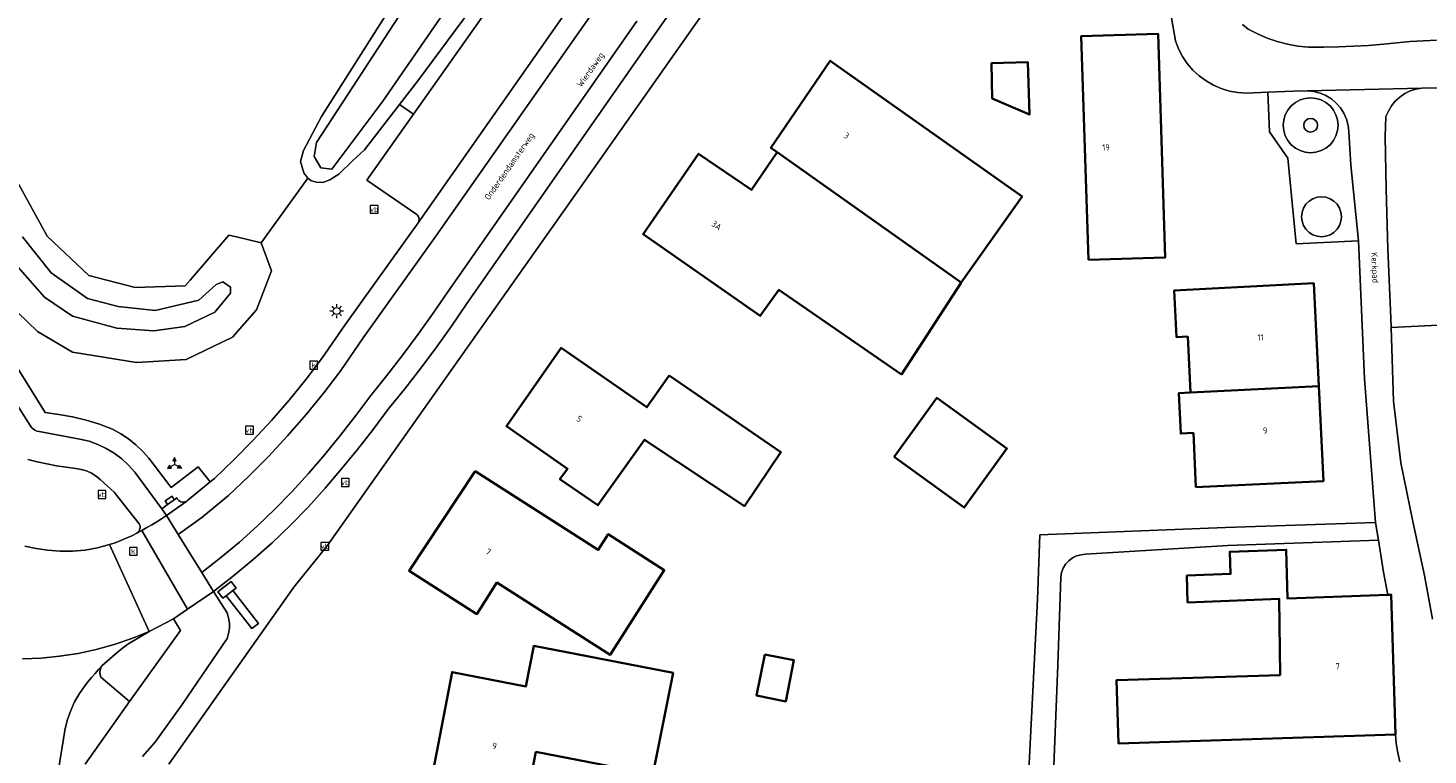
# Model space of a CAD drawing. Header units: metres. Extents: x 229229 to 231729, y 593167 to 595667.
# Tile 73 of 256: x 229912 to 230013, y 594726 to 594779. Entities that reach past the tile are written whole.
import ezdxf
from ezdxf.enums import TextEntityAlignment as Align

# ---------------------------------------------------------------- set-up
doc = ezdxf.new("R2010")
doc.units = ezdxf.units.M
for name, color, linetype, lineweight in [('B-WE-GR-GROENVOORZIENING-GV', 80, 'Continuous', 18), ('B-WE-KL-ET_LS_OV_LICHTMAST-S', 190, 'Continuous', 25), ('B-WE-OG-BEBOUWING-GV', 7, 'Continuous', 35), ('B-WE-OG-BEBOUWING-T18', 10, 'Continuous', 18), ('B-WE-OG-TERREIN_ERF-GV', 7, 'Continuous', 18), ('B-WE-OG-TOPOGRAFIE-T18', 10, 'Continuous', 18), ('B-WE-OG-WATER_GREPPEL-GV', 160, 'Continuous', 18), ('B-WE-OG-WATER_SLOOT-GV', 120, 'Continuous', 18), ('B-WE-OG-WEG-GV', 7, 'Continuous', 18), ('B-WE-RI-GWA_KOLK-S', 30, 'Continuous', 25), ('B-WE-VH-VERHARDING_ASFALT-GV', 252, 'Continuous', 18), ('B-WE-VH-VERHARDING_GESLOTEN-GV', 252, 'Continuous', 18), ('B-WE-VH-VERHARDING_OPEN-GV', 252, 'Continuous', 18), ('B-WE-VH-VERHARDING_TEGEL-GV', 252, 'Continuous', 18), ('B-WE-VW-BEWEGWIJZERING_DRAAGCONSTRUCTIE-S', 7, 'Continuous', 25), ('B-WE-VW-VERKEERSTEKEN_BORD-S', 7, 'Continuous', 25)]:
    doc.layers.add(name, color=color, linetype=linetype, lineweight=lineweight)
doc.styles.add('NLCS-ISO', font='NLCS-ISO.ttf')
doc.styles.add('NLCS-ISO-M250-T18', font='NLCS-ISO.ttf', dxfattribs={"height": 0.45})

# ---------------------------------------------------------------- blocks, each defined once
blk = doc.blocks.new('SIE-WEG_VERKEERSBORD-SO')
at = {"color": 0, "linetype": 'ByBlock', "lineweight": 18}
blk.add_lwpolyline([(-1.125, -1.125), (1.125, -1.125), (1.125, 1.125), (-1.125, 1.125)], close=True, dxfattribs=at)
at = {"color": 0, "linetype": 'ByBlock', "lineweight": 18, "style": 'NLCS-ISO'}
blk.add_text('vb', height=1.5, dxfattribs=at).set_placement((0, 0), align=Align.MIDDLE_CENTER)
blk = doc.blocks.new('SIE-WEG_VERKEERSBORD_WEGWIJZER-SO')
at = {"linetype": 'ByBlock', "lineweight": 18}
h = blk.add_hatch(color=0, dxfattribs=at)
h.dxf.hatch_style = 1
h.paths.add_polyline_path([(0.5, 1), (0, 2), (-0.5, 1)])
h = blk.add_hatch(color=0, dxfattribs=at)
h.dxf.hatch_style = 1
h.paths.add_polyline_path([(-1.38, -0.22), (-2, -1.15), (-0.88, -1.09)])
h = blk.add_hatch(color=0, dxfattribs=at)
h.dxf.hatch_style = 1
h.paths.add_polyline_path([(1.38, -0.22), (2, -1.15), (0.88, -1.09)])
at = {"color": 0, "linetype": 'ByBlock', "lineweight": 18}
for points in [[(-1.13, -0.65), (0, 0)], [(0, 1), (0, 0)], [(1.13, -0.65), (0, 0)]]:
    blk.add_lwpolyline(points, dxfattribs=at)
for points in [[(0.5, 1), (0, 2), (-0.5, 1)], [(-1.38, -0.22), (-2, -1.15), (-0.88, -1.09)], [(1.38, -0.22), (2, -1.15), (0.88, -1.09)]]:
    blk.add_lwpolyline(points, close=True, dxfattribs=at)
blk = doc.blocks.new('SKL-ET_OV_LICHTMAST-SO')
at = {"color": 0, "linetype": 'ByBlock', "lineweight": 18}
for points in [[(-1.25, 0), (-2, 0)], [(-1.41, 1.41), (-0.88, 0.88)], [(0, 2), (0, 1.25)], [(0.88, 0.88), (1.41, 1.41)], [(2, 0), (1.25, 0)], [(-1.41, -1.41), (-0.88, -0.88)], [(0, -1.25), (0, -2)], [(0.88, -0.88), (1.41, -1.41)]]:
    blk.add_lwpolyline(points, dxfattribs=at)
blk.add_circle((0, 0), 1, dxfattribs=at)
blk = doc.blocks.new('SRI-KOLK-SO')
at = {"color": 0, "linetype": 'ByBlock', "lineweight": 18}
blk.add_lwpolyline([(-1.125, -1.125), (1.125, -1.125), (1.125, 1.125), (-1.125, 1.125)], close=True, dxfattribs=at)
at = {"color": 0, "linetype": 'ByBlock', "lineweight": 18, "style": 'NLCS-ISO'}
blk.add_text('k', height=1.5, dxfattribs=at).set_placement((0, 0), align=Align.MIDDLE_CENTER)

msp = doc.modelspace()

# ---------------------------------------------------------------- linework, layer by layer
at = {"layer": 'B-WE-GR-GROENVOORZIENING-GV'}
for points in [[(229947.15, 594784.428), (229940.128, 594774.946), (229938.816, 594773.242), (229939.813, 594772.551), (229953.968, 594792.603)], [(229910.502, 594769.238), (229913.494, 594763.781), (229916.475, 594760.954), (229919.824, 594760.079), (229923.407, 594760.2), (229923.766, 594760.618), (229926.552, 594763.859), (229927.001, 594763.749), (229928.867, 594763.29), (229932.216, 594767.95), (229931.931, 594768.315), (229931.69, 594769.135), (229931.908, 594769.937), (229933.212, 594772.382), (229940.428, 594783.792)]]:
    msp.add_lwpolyline(points, dxfattribs=at)
for points in [[(230023.284, 594766.43), (230023.222, 594774.637), (230012.273, 594774.42), (230011.845, 594774.345), (230011.431, 594774.209), (230011.042, 594774.016), (230010.683, 594773.77), (230010.363, 594773.475), (230010.089, 594773.138), (230009.865, 594772.765), (230009.696, 594772.364), (230009.633, 594770.939), (230009.705, 594767.159), (230009.822, 594762.874), (230010.054, 594757.893), (230010.075, 594757.204), (230023.587, 594757.887), (230023.465, 594761.324)], [(230003.785, 594771.745), (230003.823, 594771.555), (230003.93, 594771.394), (230004.091, 594771.287), (230004.281, 594771.249), (230004.471, 594771.287), (230004.632, 594771.394), (230004.739, 594771.555), (230004.777, 594771.745), (230004.739, 594771.935), (230004.632, 594772.096), (230004.471, 594772.203), (230004.281, 594772.241), (230004.091, 594772.203), (230003.93, 594772.096), (230003.823, 594771.935)], [(229923.082, 594735.449), (229922.565, 594736.274), (229920.814, 594735.366), (229919.293, 594734.463), (229918.908, 594734.167), (229918.529, 594733.863), (229918.156, 594733.553), (229917.789, 594733.235), (229917.428, 594732.91), (229917.346, 594732.76), (229917.295, 594732.596), (229917.276, 594732.426), (229917.292, 594732.255), (229917.34, 594732.091), (229919.404, 594730.326)]]:
    msp.add_lwpolyline(points, close=True, dxfattribs=at)
at = {"layer": 'B-WE-OG-BEBOUWING-GV'}
for points in [[(229988.314, 594762.073), (229993.833, 594762.246), (229993.322, 594778.326), (229987.803, 594778.151)], [(229979.16, 594760.437), (229983.547, 594766.617), (229969.762, 594776.381), (229965.496, 594770.125), (229965.953, 594769.812)], [(229981.407, 594773.669), (229984.067, 594772.509), (229983.968, 594776.274), (229981.342, 594776.207)], [(229979.16, 594760.437), (229965.953, 594769.812), (229964.09, 594767.094), (229960.287, 594769.701), (229956.311, 594763.924), (229964.727, 594758.049), (229966.074, 594759.912), (229974.874, 594753.839), (229979.135, 594760.402)], [(230004.866, 594752.989), (230004.506, 594760.396), (229994.473, 594759.865), (229994.633, 594756.525), (229995.454, 594756.564), (229995.637, 594752.541)], [(229958.187, 594753.765), (229956.589, 594751.477), (229950.416, 594755.742), (229946.493, 594750.123), (229950.885, 594747.063), (229950.334, 594746.32), (229953.052, 594744.434), (229956.407, 594749.147), (229963.598, 594744.378), (229966.212, 594748.256)], [(229995.637, 594752.541), (229994.816, 594752.503), (229994.95, 594749.592), (229995.863, 594749.635), (229996.04, 594745.75), (230005.197, 594746.173), (230004.866, 594752.989)], [(229974.347, 594747.916), (229979.395, 594744.276), (229982.453, 594748.51), (229977.408, 594752.154)], [(229944.238, 594746.885), (229939.492, 594739.724), (229944.358, 594736.622), (229945.813, 594738.883), (229953.942, 594733.684), (229957.837, 594739.773), (229953.807, 594742.351), (229953.09, 594741.232)], [(230010.327, 594729.519), (230010.071, 594738.013), (230009.834, 594738.004), (230002.616, 594737.742), (230002.531, 594741.245), (229998.467, 594741.098), (229998.525, 594739.501), (229995.389, 594739.387), (229995.433, 594737.456), (230002.026, 594737.721), (230002.083, 594732.236), (229990.342, 594731.87), (229990.484, 594727.316), (230010.373, 594727.976)], [(229958.47, 594732.4), (229948.454, 594734.333), (229947.892, 594731.422), (229942.59, 594732.446), (229940.836, 594723.361), (229947.706, 594722.035), (229948.611, 594726.719), (229957, 594725.1)], [(229965.063, 594733.721), (229964.472, 594730.76), (229966.559, 594730.344), (229967.15, 594733.305)]]:
    msp.add_lwpolyline(points, close=True, dxfattribs=at)
at = {"layer": 'B-WE-OG-TERREIN_ERF-GV'}
for points in [[(229974.664, 594799.749), (229951.272, 594766.515), (229933.615, 594741.515), (229931.22, 594738.542), (229922.234, 594725.827)], [(229983.976, 594724.447), (229984.418, 594732.967), (229984.651, 594737.661), (229984.83, 594742.307), (229998.171, 594742.85), (230008.94, 594743.193), (230008.143, 594753.528), (230007.713, 594763.446), (230003.249, 594763.221), (230002.647, 594769.39), (230001.334, 594771.277), (230001.212, 594774.123), (229999.665, 594774.062), (229999.052, 594774.099), (229998.448, 594774.206), (229997.859, 594774.382), (229997.295, 594774.624), (229996.762, 594774.929), (229996.267, 594775.292), (229995.817, 594775.71), (229995.418, 594776.177), (229995.075, 594776.686), (229994.792, 594777.231), (229994.574, 594777.805), (229992.278, 594791.03)], [(229999.374, 594778.996), (229999.798, 594778.659), (230000.469, 594778.305), (230001.165, 594778.004), (230001.882, 594777.757), (230002.616, 594777.567), (230003.362, 594777.434), (230004.117, 594777.359), (230005.201, 594777.356), (230006.284, 594777.377), (230007.367, 594777.421), (230008.448, 594777.488), (230009.528, 594777.578), (230010.477, 594777.678), (230011.428, 594777.758), (230012.381, 594777.818), (230013.335, 594777.858)], [(230023.587, 594757.887), (230010.075, 594757.204), (230010.233, 594751.908), (230010.751, 594747.491), (230011.628, 594743.275), (230012.453, 594739.382), (230013.032, 594736.253)], [(230010.685, 594725.996), (230010.537, 594726.649), (230010.433, 594727.31), (230010.373, 594727.976), (229990.484, 594727.316), (229990.342, 594731.87), (230002.083, 594732.236), (230002.026, 594737.721), (229995.433, 594737.456), (229995.389, 594739.387), (229998.525, 594739.501), (229998.467, 594741.098), (230002.531, 594741.245), (230002.616, 594737.742), (230009.834, 594738.004), (230009.523, 594739.638), (230009.149, 594741.919), (229998.32, 594741.545), (229988.114, 594740.915), (229987.781, 594740.888), (229987.459, 594740.799), (229987.16, 594740.651), (229986.894, 594740.449), (229986.67, 594740.202), (229986.497, 594739.916), (229986.38, 594739.603), (229986.324, 594739.274), (229986.108, 594732.95), (229985.773, 594724.495)]]:
    msp.add_lwpolyline(points, dxfattribs=at)
for points in [[(229988.314, 594762.073), (229987.803, 594778.151), (229993.322, 594778.326), (229993.833, 594762.246)], [(229979.16, 594760.437), (229979.135, 594760.402), (229974.874, 594753.839), (229966.074, 594759.912), (229964.727, 594758.049), (229956.311, 594763.924), (229960.287, 594769.701), (229964.09, 594767.094), (229965.953, 594769.812), (229965.496, 594770.125), (229969.762, 594776.381), (229983.547, 594766.617)], [(229981.407, 594773.669), (229981.342, 594776.207), (229983.968, 594776.274), (229984.067, 594772.509)], [(229994.816, 594752.503), (229995.637, 594752.541), (229995.454, 594756.564), (229994.633, 594756.525), (229994.473, 594759.865), (230004.506, 594760.396), (230004.866, 594752.989), (230005.197, 594746.173), (229996.04, 594745.75), (229995.863, 594749.635), (229994.95, 594749.592)], [(229966.212, 594748.256), (229963.598, 594744.378), (229956.407, 594749.147), (229953.052, 594744.434), (229950.334, 594746.32), (229950.885, 594747.063), (229946.493, 594750.123), (229950.416, 594755.742), (229956.589, 594751.477), (229958.187, 594753.765)], [(229982.453, 594748.51), (229979.395, 594744.276), (229974.347, 594747.916), (229977.408, 594752.154)], [(229957.837, 594739.773), (229953.942, 594733.684), (229945.813, 594738.883), (229944.358, 594736.622), (229939.492, 594739.724), (229944.238, 594746.885), (229953.09, 594741.232), (229953.807, 594742.351)], [(229957, 594725.1), (229948.611, 594726.719), (229947.706, 594722.035), (229940.836, 594723.361), (229942.59, 594732.446), (229947.892, 594731.422), (229948.454, 594734.333), (229958.47, 594732.4)], [(229966.559, 594730.344), (229964.472, 594730.76), (229965.063, 594733.721), (229967.15, 594733.305)]]:
    msp.add_lwpolyline(points, close=True, dxfattribs=at)
at = {"layer": 'B-WE-OG-WATER_GREPPEL-GV'}
msp.add_lwpolyline([(229960.246, 594811.83), (229959.529, 594811.431), (229959.134, 594810.691), (229956.009, 594804.516), (229950.69, 594796.883), (229940.665, 594782.532), (229932.851, 594770.495), (229932.668, 594769.504), (229933.145, 594768.697), (229933.952, 594768.587), (229937.62, 594773.467), (229949.321, 594790.458), (229957.231, 594802.762), (229959.616, 594807.165), (229960.937, 594810.542), (229960.785, 594811.522)], close=True, dxfattribs=at)
at = {"layer": 'B-WE-OG-WATER_SLOOT-GV'}
msp.add_lwpolyline([(229960.246, 594811.83), (229960.785, 594811.522), (229960.937, 594810.542), (229959.616, 594807.165), (229957.231, 594802.762), (229949.321, 594790.458), (229937.62, 594773.467), (229933.952, 594768.587), (229933.145, 594768.697), (229932.668, 594769.504), (229932.851, 594770.495), (229940.665, 594782.532), (229950.69, 594796.883), (229956.009, 594804.516), (229959.134, 594810.691), (229959.529, 594811.431)], close=True, dxfattribs=at)
for points in [[(229940.428, 594783.792), (229933.212, 594772.382), (229931.908, 594769.937), (229931.69, 594769.135), (229931.931, 594768.315), (229932.216, 594767.95), (229932.427, 594767.779), (229932.569, 594767.733), (229932.831, 594767.649), (229933.29, 594767.643), (229933.799, 594767.834), (229934.453, 594768.238), (229935.44, 594769.2), (229936.301, 594769.974), (229938.816, 594773.242), (229940.128, 594774.946), (229947.15, 594784.428)], [(229909.945, 594759.649), (229912.795, 594756.936), (229915.321, 594755.447), (229919.912, 594754.693), (229923.484, 594754.917), (229926.806, 594756.522), (229928.523, 594758.473), (229929.604, 594761.281), (229928.867, 594763.29), (229927.001, 594763.749), (229926.552, 594763.859), (229923.766, 594760.618), (229923.407, 594760.2), (229919.824, 594760.079), (229916.475, 594760.954), (229913.494, 594763.781), (229910.502, 594769.238)], [(229911.725, 594763.716), (229913.783, 594761.134), (229916.376, 594759.289), (229918.595, 594758.729), (229921.244, 594758.431), (229924.396, 594759.177), (229925.627, 594760.314), (229926.112, 594760.487), (229926.672, 594760.114), (229926.672, 594759.685), (229925.533, 594758.323), (229923.387, 594757.278), (229921.165, 594756.979), (229918.498, 594757.163), (229915.311, 594758.026), (229913.299, 594759.404), (229911.221, 594761.762)], [(229911.221, 594761.762), (229913.299, 594759.404), (229915.311, 594758.026), (229918.498, 594757.163), (229921.165, 594756.979), (229923.387, 594757.278), (229925.533, 594758.323), (229926.672, 594759.685), (229926.672, 594760.114), (229926.112, 594760.487), (229925.627, 594760.314), (229924.396, 594759.177), (229921.244, 594758.431), (229918.595, 594758.729), (229916.376, 594759.289), (229913.783, 594761.134), (229911.725, 594763.716)]]:
    msp.add_lwpolyline(points, dxfattribs=at)
at = {"layer": 'B-WE-OG-WEG-GV'}
for points in [[(229903.748, 594766.531), (229913.336, 594751.095), (229914.329, 594750.966), (229915.314, 594750.783), (229916.287, 594750.546), (229917.245, 594750.255), (229918.186, 594749.912), (229918.773, 594749.582), (229919.332, 594749.206), (229919.86, 594748.786), (229920.351, 594748.326), (229920.805, 594747.828), (229922.403, 594745.704), (229924.336, 594747.198), (229925.198, 594746.112), (229925.506, 594746.366), (229926.914, 594747.707), (229928.279, 594749.093), (229929.6, 594750.521), (229930.873, 594751.99), (229932.1, 594753.5), (229933.277, 594755.048), (229934.877, 594757.371), (229940.143, 594764.724), (229940.203, 594764.862), (229940.217, 594765.012), (229940.184, 594765.159), (229940.105, 594765.288), (229939.991, 594765.386), (229936.465, 594767.808), (229939.813, 594772.551), (229938.816, 594773.242), (229936.301, 594769.974), (229935.44, 594769.2), (229934.453, 594768.238), (229933.799, 594767.834), (229933.29, 594767.643), (229932.831, 594767.649), (229932.569, 594767.733), (229932.427, 594767.779), (229932.216, 594767.95), (229928.867, 594763.29), (229929.604, 594761.281), (229928.523, 594758.473), (229926.806, 594756.522), (229923.484, 594754.917), (229919.912, 594754.693), (229915.321, 594755.447), (229912.795, 594756.936), (229909.945, 594759.649)], [(229911.891, 594741.506), (229912.698, 594741.321), (229913.517, 594741.2), (229914.415, 594741.132), (229915.315, 594741.139), (229916.212, 594741.222), (229917.099, 594741.379), (229917.969, 594741.61), (229918.376, 594741.746), (229918.778, 594741.898), (229919.173, 594742.065), (229919.562, 594742.248), (229919.943, 594742.445), (229920.057, 594742.54), (229920.136, 594742.666), (229920.173, 594742.81), (229920.163, 594742.959), (229920.108, 594743.097), (229918.295, 594745.376), (229917.305, 594746.284), (229917.006, 594746.537), (229916.675, 594746.746), (229916.319, 594746.908), (229915.944, 594747.02), (229915.557, 594747.079), (229914.858, 594747.169), (229914.162, 594747.279), (229913.47, 594747.41), (229912.782, 594747.561), (229912.099, 594747.733)]]:
    msp.add_lwpolyline(points, dxfattribs=at)
at = {"layer": 'B-WE-VH-VERHARDING_ASFALT-GV'}
msp.add_lwpolyline([(229912.099, 594747.733), (229912.782, 594747.561), (229913.47, 594747.41), (229914.162, 594747.279), (229914.858, 594747.169), (229915.557, 594747.079), (229915.944, 594747.02), (229916.319, 594746.908), (229916.675, 594746.746), (229917.006, 594746.537), (229917.305, 594746.284), (229918.295, 594745.376), (229920.108, 594743.097), (229920.163, 594742.959), (229920.173, 594742.81), (229920.136, 594742.666), (229920.057, 594742.54), (229919.943, 594742.445), (229920.289, 594742.628), (229920.652, 594742.829), (229921.011, 594743.036), (229921.366, 594743.251), (229921.717, 594743.473), (229922.063, 594743.702), (229921.718, 594744.193), (229919.783, 594746.818), (229919.342, 594747.323), (229918.85, 594747.779), (229918.315, 594748.183), (229917.74, 594748.529), (229917.134, 594748.814), (229916.5, 594749.034), (229915.848, 594749.189), (229912.91, 594749.736), (229912.756, 594749.771), (229912.612, 594749.834), (229912.481, 594749.922), (229912.367, 594750.032), (229912.276, 594750.16), (229902.945, 594764.848)], dxfattribs=at)
at = {"layer": 'B-WE-VH-VERHARDING_GESLOTEN-GV'}
for points in [[(229955.872, 594779.225), (229942.282, 594759.768), (229941.235, 594758.235), (229940.157, 594756.725), (229939.048, 594755.237), (229937.908, 594753.772), (229936.738, 594752.331), (229935.667, 594750.895), (229934.565, 594749.483), (229933.433, 594748.094), (229932.272, 594746.73), (229931.081, 594745.392), (229929.86, 594744.154), (229928.601, 594742.955), (229927.304, 594741.797), (229925.972, 594740.681), (229924.604, 594739.607), (229925.451, 594738.242), (229926.888, 594739.364), (229928.288, 594740.533), (229929.65, 594741.746), (229930.972, 594743.002), (229932.252, 594744.301), (229933.462, 594745.66), (229934.642, 594747.045), (229935.792, 594748.455), (229936.912, 594749.89), (229938.001, 594751.348), (229939.183, 594752.805), (229940.334, 594754.285), (229941.455, 594755.789), (229942.545, 594757.316), (229943.603, 594758.865), (229957.183, 594778.308), (229976.229, 594805.499)], [(229958.045, 594790.279), (229940.143, 594764.724), (229934.877, 594757.371), (229933.277, 594755.048), (229932.1, 594753.5), (229930.873, 594751.99), (229929.6, 594750.521), (229928.279, 594749.093), (229926.914, 594747.707), (229925.506, 594746.366), (229925.198, 594746.112), (229923.598, 594744.794), (229923.52, 594744.738), (229922.063, 594743.702), (229922.908, 594742.34), (229924.615, 594743.559), (229926.523, 594745.131), (229927.985, 594746.518), (229929.401, 594747.951), (229930.77, 594749.43), (229932.09, 594750.952), (229933.361, 594752.516), (229934.58, 594754.12), (229936.195, 594756.464), (229941.425, 594763.765), (229959.382, 594789.398)], [(229959.382, 594789.398), (229941.425, 594763.765), (229936.195, 594756.464), (229934.58, 594754.12), (229933.361, 594752.516), (229932.09, 594750.952), (229930.77, 594749.43), (229929.401, 594747.951), (229927.985, 594746.518), (229926.523, 594745.131), (229924.615, 594743.559), (229922.908, 594742.34), (229924.604, 594739.607), (229925.972, 594740.681), (229927.304, 594741.797), (229928.601, 594742.955), (229929.86, 594744.154), (229931.081, 594745.392), (229932.272, 594746.73), (229933.433, 594748.094), (229934.565, 594749.483), (229935.667, 594750.895), (229936.738, 594752.331), (229937.908, 594753.772), (229939.048, 594755.237), (229940.157, 594756.725), (229941.235, 594758.235), (229942.282, 594759.768), (229955.872, 594779.225)], [(229911.712, 594733.407), (229913.05, 594733.458), (229914.383, 594733.586), (229915.706, 594733.791), (229917.015, 594734.073), (229918.306, 594734.43), (229919.574, 594734.862), (229920.814, 594735.366), (229917.969, 594741.61), (229917.099, 594741.379), (229916.212, 594741.222), (229915.315, 594741.139), (229914.415, 594741.132), (229913.517, 594741.2), (229912.698, 594741.321), (229911.891, 594741.506)], [(229913.779, 594722.168), (229914.78, 594728.39), (229914.949, 594729.053), (229915.178, 594729.698), (229915.464, 594730.319), (229915.805, 594730.912), (229916.198, 594731.472), (229916.44, 594731.763), (229916.684, 594732.052), (229916.93, 594732.34), (229917.178, 594732.626), (229917.428, 594732.91), (229917.789, 594733.235), (229918.156, 594733.553), (229918.529, 594733.863), (229918.908, 594734.167), (229919.293, 594734.463), (229920.814, 594735.366), (229919.574, 594734.862), (229918.306, 594734.43), (229917.015, 594734.073), (229915.706, 594733.791), (229914.383, 594733.586), (229913.05, 594733.458), (229911.712, 594733.407)]]:
    msp.add_lwpolyline(points, dxfattribs=at)
for points in [[(229922.908, 594742.34), (229922.063, 594743.702), (229921.717, 594743.473), (229921.366, 594743.251), (229921.011, 594743.036), (229920.652, 594742.829), (229920.289, 594742.628), (229923.581, 594736.967), (229925.451, 594738.242), (229924.604, 594739.607)], [(229920.289, 594742.628), (229919.943, 594742.445), (229919.562, 594742.248), (229919.173, 594742.065), (229918.778, 594741.898), (229918.376, 594741.746), (229917.969, 594741.61), (229920.814, 594735.366), (229922.565, 594736.274), (229923.581, 594736.967)]]:
    msp.add_lwpolyline(points, close=True, dxfattribs=at)
at = {"layer": 'B-WE-VH-VERHARDING_OPEN-GV'}
for points in [[(229976.229, 594805.499), (229957.183, 594778.308), (229943.603, 594758.865), (229942.545, 594757.316), (229941.455, 594755.789), (229940.334, 594754.285), (229939.183, 594752.805), (229938.001, 594751.348), (229936.912, 594749.89), (229935.792, 594748.455), (229934.642, 594747.045), (229933.462, 594745.66), (229932.252, 594744.301), (229930.972, 594743.002), (229929.65, 594741.746), (229928.288, 594740.533), (229926.888, 594739.364), (229925.451, 594738.242), (229926.414, 594736.707), (229926.526, 594736.346), (229926.582, 594735.972), (229926.582, 594735.595), (229926.526, 594735.221), (229926.414, 594734.86), (229923.202, 594730.118), (229921.22, 594727.384), (229920.343, 594726.383)], [(229922.234, 594725.827), (229931.22, 594738.542), (229933.615, 594741.515), (229951.272, 594766.515), (229974.664, 594799.749)], [(229992.278, 594791.03), (229994.574, 594777.805), (229994.792, 594777.231), (229995.075, 594776.686), (229995.418, 594776.177), (229995.817, 594775.71), (229996.267, 594775.292), (229996.762, 594774.929), (229997.295, 594774.624), (229997.859, 594774.382), (229998.448, 594774.206), (229999.052, 594774.099), (229999.665, 594774.062), (230001.212, 594774.123), (230003.05, 594774.195), (230004.057, 594774.219), (230012.273, 594774.42), (230023.222, 594774.637)], [(230013.335, 594777.858), (230012.381, 594777.818), (230011.428, 594777.758), (230010.477, 594777.678), (230009.528, 594777.578), (230008.448, 594777.488), (230007.367, 594777.421), (230006.284, 594777.377), (230005.201, 594777.356), (230004.117, 594777.359), (230003.362, 594777.434), (230002.616, 594777.567), (230001.882, 594777.757), (230001.165, 594778.004), (230000.469, 594778.305), (229999.798, 594778.659), (229999.374, 594778.996)], [(230013.032, 594736.253), (230012.453, 594739.382), (230011.628, 594743.275), (230010.751, 594747.491), (230010.233, 594751.908), (230010.075, 594757.204), (230010.054, 594757.893), (230009.822, 594762.874), (230009.705, 594767.159), (230009.633, 594770.939), (230009.696, 594772.364), (230009.865, 594772.765), (230010.089, 594773.138), (230010.363, 594773.475), (230010.683, 594773.77), (230011.042, 594774.016), (230011.431, 594774.209), (230011.845, 594774.345), (230012.273, 594774.42), (230004.057, 594774.219), (230004.514, 594774.173), (230004.958, 594774.058), (230005.381, 594773.878), (230005.771, 594773.636), (230006.121, 594773.338), (230006.421, 594772.992), (230006.667, 594772.603), (230006.851, 594772.183), (230006.969, 594771.739), (230007.02, 594771.283), (230007.163, 594768.877), (230007.713, 594763.446), (230008.143, 594753.528), (230008.94, 594743.193), (230009.149, 594741.919), (230009.523, 594739.638), (230009.834, 594738.004), (230010.071, 594738.013), (230010.327, 594729.519), (230010.373, 594727.976), (230010.433, 594727.31), (230010.537, 594726.649), (230010.685, 594725.996)], [(229985.773, 594724.495), (229986.108, 594732.95), (229986.324, 594739.274), (229986.38, 594739.603), (229986.497, 594739.916), (229986.67, 594740.202), (229986.894, 594740.449), (229987.16, 594740.651), (229987.459, 594740.799), (229987.781, 594740.888), (229988.114, 594740.915), (229998.32, 594741.545), (230009.149, 594741.919), (230008.94, 594743.193), (229998.171, 594742.85), (229984.83, 594742.307), (229984.651, 594737.661), (229984.418, 594732.967), (229983.976, 594724.447)], [(229920.343, 594726.383), (229921.22, 594727.384), (229923.202, 594730.118), (229926.414, 594734.86), (229926.526, 594735.221), (229926.582, 594735.595), (229926.582, 594735.972), (229926.526, 594736.346), (229926.414, 594736.707), (229925.451, 594738.242), (229923.581, 594736.967), (229922.565, 594736.274), (229923.082, 594735.449), (229919.404, 594730.326), (229916.231, 594725.838)], [(229916.231, 594725.838), (229919.404, 594730.326), (229917.34, 594732.091), (229917.292, 594732.255), (229917.276, 594732.426), (229917.295, 594732.596), (229917.346, 594732.76), (229917.428, 594732.91), (229917.178, 594732.626), (229916.93, 594732.34), (229916.684, 594732.052), (229916.44, 594731.763), (229916.198, 594731.472), (229915.805, 594730.912), (229915.464, 594730.319), (229915.178, 594729.698), (229914.949, 594729.053), (229914.78, 594728.39), (229913.779, 594722.168)]]:
    msp.add_lwpolyline(points, dxfattribs=at)
for points in [[(229958.045, 594790.279), (229957.936, 594790.178), (229957.801, 594790.115), (229957.653, 594790.097), (229957.507, 594790.126), (229957.377, 594790.199), (229953.968, 594792.603), (229939.813, 594772.551), (229936.465, 594767.808), (229939.991, 594765.386), (229940.105, 594765.288), (229940.184, 594765.159), (229940.217, 594765.012), (229940.203, 594764.862), (229940.143, 594764.724)], [(230007.02, 594771.283), (230006.969, 594771.739), (230006.851, 594772.183), (230006.667, 594772.603), (230006.421, 594772.992), (230006.121, 594773.338), (230005.771, 594773.636), (230005.381, 594773.878), (230004.958, 594774.058), (230004.514, 594774.173), (230004.057, 594774.219), (230003.05, 594774.195), (230001.212, 594774.123), (230001.334, 594771.277), (230002.647, 594769.39), (230003.249, 594763.221), (230007.713, 594763.446), (230007.163, 594768.877)], [(230002.309, 594771.745), (230002.347, 594772.13), (230002.459, 594772.5), (230002.641, 594772.841), (230002.887, 594773.139), (230003.185, 594773.385), (230003.526, 594773.567), (230003.896, 594773.679), (230004.281, 594773.717), (230004.666, 594773.679), (230005.036, 594773.567), (230005.377, 594773.385), (230005.675, 594773.139), (230005.921, 594772.841), (230006.103, 594772.5), (230006.215, 594772.13), (230006.253, 594771.745), (230006.215, 594771.36), (230006.103, 594770.99), (230005.921, 594770.649), (230005.676, 594770.35), (230005.377, 594770.105), (230005.036, 594769.922), (230004.666, 594769.81), (230004.281, 594769.772), (230003.896, 594769.81), (230003.526, 594769.922), (230003.185, 594770.105), (230002.886, 594770.35), (230002.641, 594770.649), (230002.459, 594770.99), (230002.347, 594771.36)], [(230002.309, 594771.745), (230002.347, 594771.36), (230002.459, 594770.99), (230002.641, 594770.649), (230002.886, 594770.35), (230003.185, 594770.105), (230003.526, 594769.922), (230003.896, 594769.81), (230004.281, 594769.772), (230004.666, 594769.81), (230005.036, 594769.922), (230005.377, 594770.105), (230005.676, 594770.35), (230005.921, 594770.649), (230006.103, 594770.99), (230006.215, 594771.36), (230006.253, 594771.745), (230006.215, 594772.13), (230006.103, 594772.5), (230005.921, 594772.841), (230005.675, 594773.139), (230005.377, 594773.385), (230005.036, 594773.567), (230004.666, 594773.679), (230004.281, 594773.717), (230003.896, 594773.679), (230003.526, 594773.567), (230003.185, 594773.385), (230002.887, 594773.139), (230002.641, 594772.841), (230002.459, 594772.5), (230002.347, 594772.13)], [(230004.777, 594771.745), (230004.739, 594771.555), (230004.632, 594771.394), (230004.471, 594771.287), (230004.281, 594771.249), (230004.091, 594771.287), (230003.93, 594771.394), (230003.823, 594771.555), (230003.785, 594771.745), (230003.823, 594771.935), (230003.93, 594772.096), (230004.091, 594772.203), (230004.281, 594772.241), (230004.471, 594772.203), (230004.632, 594772.096), (230004.739, 594771.935)], [(230006.49, 594765.171), (230006.454, 594764.852), (230006.348, 594764.55), (230006.177, 594764.278), (230005.95, 594764.051), (230005.679, 594763.881), (230005.376, 594763.775), (230005.058, 594763.739), (230004.739, 594763.775), (230004.436, 594763.881), (230004.165, 594764.051), (230003.938, 594764.278), (230003.767, 594764.55), (230003.661, 594764.852), (230003.625, 594765.171), (230003.661, 594765.49), (230003.767, 594765.793), (230003.937, 594766.064), (230004.164, 594766.291), (230004.436, 594766.462), (230004.739, 594766.568), (230005.058, 594766.604), (230005.376, 594766.568), (230005.679, 594766.462), (230005.951, 594766.291), (230006.178, 594766.064), (230006.348, 594765.793), (230006.454, 594765.49)], [(230003.625, 594765.171), (230003.661, 594764.852), (230003.767, 594764.55), (230003.938, 594764.278), (230004.165, 594764.051), (230004.436, 594763.881), (230004.739, 594763.775), (230005.058, 594763.739), (230005.376, 594763.775), (230005.679, 594763.881), (230005.95, 594764.051), (230006.177, 594764.278), (230006.348, 594764.55), (230006.454, 594764.852), (230006.49, 594765.171), (230006.454, 594765.49), (230006.348, 594765.793), (230006.178, 594766.064), (230005.951, 594766.291), (230005.679, 594766.462), (230005.376, 594766.568), (230005.058, 594766.604), (230004.739, 594766.568), (230004.436, 594766.462), (230004.164, 594766.291), (230003.937, 594766.064), (230003.767, 594765.793), (230003.661, 594765.49)], [(229923.52, 594744.738), (229923.382, 594744.677), (229923.232, 594744.662), (229923.084, 594744.695), (229922.955, 594744.773), (229922.856, 594744.887), (229922.835, 594744.917), (229922.802, 594744.964), (229922.627, 594744.84), (229922.138, 594744.491), (229921.718, 594744.193), (229922.063, 594743.702)], [(229921.978, 594744.746), (229922.138, 594744.491), (229922.627, 594744.84), (229922.468, 594745.094)], [(229926.124, 594737.753), (229926.361, 594737.937), (229926.834, 594738.307), (229927.07, 594738.491), (229926.701, 594738.964), (229925.755, 594738.226)], [(229927.07, 594738.491), (229926.834, 594738.307), (229928.679, 594735.941), (229928.206, 594735.572), (229926.361, 594737.937), (229926.124, 594737.753), (229925.755, 594738.226), (229926.701, 594738.964)], [(229928.206, 594735.572), (229928.679, 594735.941), (229926.834, 594738.307), (229926.361, 594737.937)]]:
    msp.add_lwpolyline(points, close=True, dxfattribs=at)
at = {"layer": 'B-WE-VH-VERHARDING_TEGEL-GV'}
msp.add_lwpolyline([(229902.945, 594764.848), (229912.276, 594750.16), (229912.367, 594750.032), (229912.481, 594749.922), (229912.612, 594749.834), (229912.756, 594749.771), (229912.91, 594749.736), (229915.848, 594749.189), (229916.5, 594749.034), (229917.134, 594748.814), (229917.74, 594748.529), (229918.315, 594748.183), (229918.85, 594747.779), (229919.342, 594747.323), (229919.783, 594746.818), (229921.718, 594744.193), (229922.138, 594744.491), (229921.978, 594744.746), (229922.468, 594745.094), (229922.627, 594744.84), (229922.802, 594744.964), (229922.835, 594744.917), (229922.856, 594744.887), (229922.955, 594744.773), (229923.084, 594744.695), (229923.232, 594744.662), (229923.382, 594744.677), (229923.52, 594744.738), (229923.598, 594744.794), (229925.198, 594746.112), (229924.336, 594747.198), (229922.403, 594745.704), (229920.805, 594747.828), (229920.351, 594748.326), (229919.86, 594748.786), (229919.332, 594749.206), (229918.773, 594749.582), (229918.186, 594749.912), (229917.245, 594750.255), (229916.287, 594750.546), (229915.314, 594750.783), (229914.329, 594750.966), (229913.336, 594751.095), (229903.748, 594766.531)], dxfattribs=at)

# ---------------------------------------------------------------- block references
at = {"layer": 'B-WE-KL-ET_LS_OV_LICHTMAST-S', "xscale": 0.25, "yscale": 0.25, "zscale": 0.25}
msp.add_blockref('SKL-ET_OV_LICHTMAST-SO', (229934.29, 594758.392), dxfattribs=at)
at = {"layer": 'B-WE-RI-GWA_KOLK-S', "xscale": 0.25, "yscale": 0.25, "zscale": 0.25}
for p in [(229932.635, 594754.506), (229919.675, 594741.131)]:
    msp.add_blockref('SRI-KOLK-SO', p, dxfattribs=at)
at = {"layer": 'B-WE-VW-BEWEGWIJZERING_DRAAGCONSTRUCTIE-S', "xscale": 0.25, "yscale": 0.25, "zscale": 0.25}
msp.add_blockref('SIE-WEG_VERKEERSBORD_WEGWIJZER-SO', (229922.635, 594747.375), dxfattribs=at)
at = {"layer": 'B-WE-VW-VERKEERSTEKEN_BORD-S', "xscale": 0.25, "yscale": 0.25, "zscale": 0.25}
for p in [(229936.987, 594765.702), (229928.026, 594749.834), (229934.91, 594746.069), (229917.429, 594745.213), (229933.447, 594741.486)]:
    msp.add_blockref('SIE-WEG_VERKEERSBORD-SO', p, dxfattribs=at)

# ---------------------------------------------------------------- texts
at = {"layer": 'B-WE-OG-BEBOUWING-T18', "style": 'NLCS-ISO-M250-T18'}
for s, rotation, p in [('3', 324.7, (229970.934, 594770.999)), ('19', 1.8, (229989.58, 594770.159)), ('3A', 325.6, (229961.594, 594764.545)), ('11', 3, (230000.691, 594756.498)), ('5', 325.2, (229951.734, 594750.643)), ('9', 2.6, (230001.016, 594749.806)), ('7', 327.5, (229945.199, 594741.095)), ('7', 0.5, (230006.224, 594732.874)), ('9', 349.1, (229945.64, 594727.145))]:
    msp.add_text(s, height=0.45, rotation=rotation, dxfattribs=at).set_placement(p, align=Align.MIDDLE)
at = {"layer": 'B-WE-OG-TOPOGRAFIE-T18', "style": 'NLCS-ISO-M250-T18'}
for s, rotation, p in [('Wierdaweg', 54.9, (229952.582, 594775.708)), ('Onderdendamsterweg', 55.1, (229946.747, 594768.763)), ('Kerkpad', 272.6, (230008.841, 594761.514))]:
    msp.add_text(s, height=0.45, rotation=rotation, dxfattribs=at).set_placement(p, align=Align.MIDDLE)

doc.saveas('drawing.dxf')
